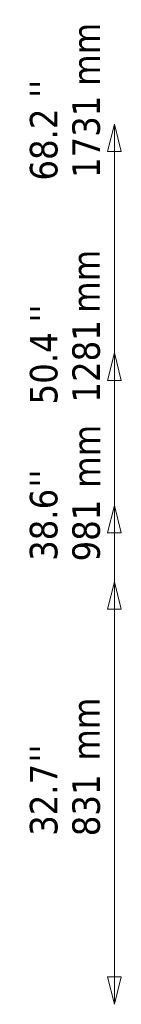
# Model space of a CAD drawing. Header units: millimetres. Extents: x 439 to 5173, y 102 to 3728.
# Tile 12 of 12: x 3405 to 3604, y 1698 to 3635. Entities that reach past the tile are written whole.
import ezdxf

# ---------------------------------------------------------------- set-up
doc = ezdxf.new("R2010")
doc.units = ezdxf.units.MM
doc.header["$LTSCALE"] = 18
doc.layers.add('Symbol (ISO)', color=7, linetype='Continuous', lineweight=25)
doc.layers.add('Wymiar (ISO)', color=7, linetype='Continuous', lineweight=25)
doc.styles.add('Tekst notatki (ISO)', font='tahoma.ttf')

msp = doc.modelspace()

# ---------------------------------------------------------------- linework, layer by layer
at = {"layer": 'Wymiar (ISO)', "lineweight": 18}
for p, q in [((3590.7, 3429.4), (3577.2, 3375.4)), ((3590.7, 3375.4), (3590.7, 3429.4)), ((3604.2, 3375.4), (3590.7, 3429.4)), ((3577.2, 3375.4), (3604.2, 3375.4)), ((3590.7, 1752), (3590.7, 3375.4)), ((3590.7, 2979.4), (3577.2, 2925.4)), ((3590.7, 2925.4), (3590.7, 2979.4)), ((3604.2, 2925.4), (3590.7, 2979.4)), ((3577.2, 2925.4), (3604.2, 2925.4)), ((3590.7, 1752), (3590.7, 2925.4)), ((3590.7, 2679.4), (3577.2, 2625.4)), ((3590.7, 2625.4), (3590.7, 2679.4)), ((3604.2, 2625.4), (3590.7, 2679.4)), ((3577.2, 2625.4), (3604.2, 2625.4)), ((3590.7, 1752), (3590.7, 2625.4)), ((3590.7, 2529.4), (3577.2, 2475.4)), ((3590.7, 2475.4), (3590.7, 2529.4)), ((3604.2, 2475.4), (3590.7, 2529.4)), ((3577.2, 2475.4), (3604.2, 2475.4)), ((3590.7, 1752), (3590.7, 2475.4)), ((3577.2, 1752), (3590.7, 1698)), ((3604.2, 1752), (3577.2, 1752)), ((3577.2, 1752), (3590.7, 1698)), ((3604.2, 1752), (3577.2, 1752)), ((3577.2, 1752), (3590.7, 1698)), ((3604.2, 1752), (3577.2, 1752)), ((3577.2, 1752), (3590.7, 1698)), ((3604.2, 1752), (3577.2, 1752)), ((3590.7, 1752), (3590.7, 1698)), ((3590.7, 1698), (3604.2, 1752)), ((3590.7, 1752), (3590.7, 1698)), ((3590.7, 1698), (3604.2, 1752)), ((3590.7, 1752), (3590.7, 1698)), ((3590.7, 1698), (3604.2, 1752)), ((3590.7, 1752), (3590.7, 1698)), ((3590.7, 1698), (3604.2, 1752))]:
    msp.add_line(p, q, dxfattribs=at)
at = {"layer": 'Wymiar (ISO)', "lineweight": 18, "flags": 128}
for points in [[(3604.2, 3375.4), (3590.7, 3429.4), (3577.2, 3375.4), (3604.2, 3375.4)], [(3604.2, 2925.4), (3590.7, 2979.4), (3577.2, 2925.4), (3604.2, 2925.4)], [(3604.2, 2625.4), (3590.7, 2679.4), (3577.2, 2625.4), (3604.2, 2625.4)], [(3604.2, 2475.4), (3590.7, 2529.4), (3577.2, 2475.4), (3604.2, 2475.4)], [(3577.2, 1752), (3590.7, 1698), (3604.2, 1752), (3577.2, 1752)], [(3577.2, 1752), (3590.7, 1698), (3604.2, 1752), (3577.2, 1752)], [(3577.2, 1752), (3590.7, 1698), (3604.2, 1752), (3577.2, 1752)], [(3577.2, 1752), (3590.7, 1698), (3604.2, 1752), (3577.2, 1752)]]:
    msp.add_lwpolyline(points, dxfattribs=at)
at = {"layer": 'Wymiar (ISO)'}
for points in [[(3604.2, 3375.4), (3590.7, 3429.4), (3577.2, 3375.4), (3604.2, 3375.4)], [(3604.2, 2925.4), (3590.7, 2979.4), (3577.2, 2925.4), (3604.2, 2925.4)], [(3604.2, 2625.4), (3590.7, 2679.4), (3577.2, 2625.4), (3604.2, 2625.4)], [(3604.2, 2475.4), (3590.7, 2529.4), (3577.2, 2475.4), (3604.2, 2475.4)], [(3577.2, 1752), (3590.7, 1698), (3604.2, 1752), (3577.2, 1752)], [(3577.2, 1752), (3590.7, 1698), (3604.2, 1752), (3577.2, 1752)], [(3577.2, 1752), (3590.7, 1698), (3604.2, 1752), (3577.2, 1752)], [(3577.2, 1752), (3590.7, 1698), (3604.2, 1752), (3577.2, 1752)]]:
    msp.add_solid(points, dxfattribs=at)

# ---------------------------------------------------------------- texts
at = {"layer": 'Symbol (ISO)', "char_height": 54, "width": 124.716, "attachment_point": 1, "rotation": 90, "style": 'Tekst notatki (ISO)'}
for insert in [(3508.4, 3504.8), (3507.7, 3058.2), (3509, 2714), (3508.1, 2177.3)]:
    msp.add_mtext('\\fTahoma|b0|i0;mm', dxfattribs=dict(at, insert=insert))
at = {"layer": 'Wymiar (ISO)', "char_height": 54, "attachment_point": 7, "rotation": 90, "style": 'Tekst notatki (ISO)'}
for s, insert in [("''", (3478.7, 3481.3)), ('1731', (3563.2, 3323.5)), ('68.2', (3479.9, 3318.5)), ("''", (3478.8, 3039.6)), ('1281', (3563.2, 2881.8)), ('50.4', (3479.9, 2878.2)), ("''", (3478.6, 2714.7)), ('38.6', (3479.8, 2570.3)), ('981', (3563.2, 2569.3)), ("''", (3478.7, 2173.8)), ('32.7', (3479.9, 2029.4)), ('831', (3563.2, 2028.6))]:
    msp.add_mtext(s, dxfattribs=dict(at, insert=insert))

doc.saveas('drawing.dxf')
